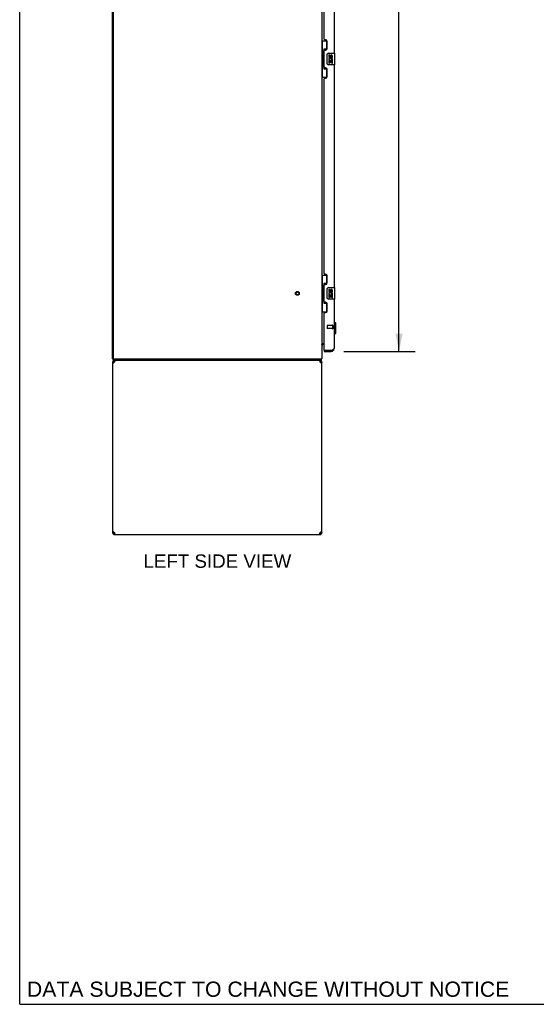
# Model space of a CAD drawing. Header units: inches. Extents: x 0 to 262, y 0 to 169.
# Tile 1 of 40: x 0 to 44, y 0 to 85. Entities that reach past the tile are written whole.
import ezdxf

# ---------------------------------------------------------------- set-up
doc = ezdxf.new("R2010")
doc.units = ezdxf.units.IN
doc.header["$LTSCALE"] = 14.384615
doc.header["$MEASUREMENT"] = 0
doc.linetypes.add('HIDDEN', pattern=[0.2, 0.1, -0.1])
doc.layers.get('0').update_dxf_attribs({"linetype": 'CONTINUOUS'})
for name, color, linetype in [('02___PRT_ALL_AXES', 7, 'CONTINUOUS'), ('DEFAULT_2', 8, 'HIDDEN'), ('DIMENSIONS', 7, 'CONTINUOUS')]:
    doc.layers.add(name, color=color, linetype=linetype)
doc.styles.get("Standard").update_dxf_attribs({"font": 'arial.ttf'})
doc.dimstyles.new('DIMSTYLE_1', dxfattribs={"dimtxt": 1.153846, "dimasz": 1.538462, "dimexe": 0.09, "dimexo": 0.07, "dimgap": 0.0375, "dimtad": 0, "dimtih": 1, "dimtoh": 1, "dimzin": 4, "dimdsep": 46, "dimtxsty": 'Standard', "dimblk": '_FILLED', "dimblk1": '_FILLED', "dimblk2": '_FILLED', "dimcen": 0.09, "dimazin": 1, "dimtfac": 1, "dimtdec": 3, "dimtofl": 0, "dimtmove": 0, "dimatfit": 3, "dimldrblk": '_FILLED', "dimfxl": 1, "dimtolj": 1, "dimtzin": 4, "dimarcsym": 0})

# ---------------------------------------------------------------- blocks, each defined once
blk = doc.blocks.new('_FILLED')
at = {"color": 0, "linetype": 'ByBlock'}
blk.add_solid([(0, 0), (-1, 0.2), (-1, -0.2)], dxfattribs=at)
blk = doc.blocks.new('*D16')
at = {"layer": 'DIMENSIONS', "color": 2, "linetype": 'Continuous'}
for p, q in [((45.678, 98.993), (42.601, 98.993)), ((47.428, 98.993), (49.833, 98.993))]:
    blk.add_line(p, q, dxfattribs=at)
at = {"layer": 'DIMENSIONS', "color": 2, "linetype": 'Continuous', "xscale": 1.5384615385, "yscale": 1.5384615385, "zscale": 1.5384615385}
blk.add_blockref('_FILLED', (45.678, 98.993), dxfattribs=at)
at = {"layer": 'DIMENSIONS', "color": 2, "linetype": 'Continuous', "xscale": 1.5384615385, "yscale": 1.5384615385, "zscale": 1.5384615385, "rotation": 180}
blk.add_blockref('_FILLED', (47.428, 98.993), dxfattribs=at)
at = {"layer": 'DIMENSIONS', "color": 2, "linetype": 'Continuous', "insert": (50.41, 99.569), "char_height": 1.1538, "width": 3.13554, "attachment_point": 1, "line_spacing_factor": 0.9}
blk.add_mtext('1.75', dxfattribs=at)
blk = doc.blocks.new('*D21')
at = {"layer": 'DIMENSIONS', "color": 2, "linetype": 'Continuous'}
for p, q in [((27.886, 126.671), (34.018, 126.671)), ((32.633, 126.671), (32.633, 93.392)), ((32.633, 56.171), (32.633, 89.354)), ((27.886, 56.171), (34.018, 56.171))]:
    blk.add_line(p, q, dxfattribs=at)
at = {"layer": 'DIMENSIONS', "color": 2, "linetype": 'Continuous', "xscale": 1.5384615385, "yscale": 1.5384615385, "zscale": 1.5384615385}
for p, rotation in [((32.633, 126.671), 90), ((32.633, 56.171), 270)]:
    blk.add_blockref('_FILLED', p, dxfattribs=dict(at, rotation=rotation))
at = {"layer": 'DIMENSIONS', "color": 2, "linetype": 'Continuous', "insert": (32.633, 92.815), "char_height": 1.1538, "width": 5.9022, "attachment_point": 2, "line_spacing_factor": 0.9}
blk.add_mtext('70.50\\PDOORS', dxfattribs=at)

msp = doc.modelspace()

# ---------------------------------------------------------------- linework, layer by layer
at = {"color": 7, "linetype": 'Continuous'}
for p, q in [((0, 0), (0, 169.231)), ((25.998, 82.912), (26.438, 82.912)), ((26.037, 82.912), (26.037, 81.887)), ((26.402, 82.912), (26.402, 82.132)), ((26.015, 81.887), (26.138, 81.887)), ((26.015, 81.887), (26.015, 80.787)), ((26.138, 81.918), (26.138, 81.938)), ((26.138, 80.787), (26.138, 81.887)), ((26.402, 82.177), (26.175, 82.177)), ((26.175, 82.177), (26.175, 80.497)), ((26.461, 80.937), (26.461, 81.737)), ((26.561, 81.837), (27.101, 81.837)), ((27.116, 80.852), (27.116, 81.822)), ((26.015, 80.787), (26.138, 80.787)), ((26.037, 80.787), (26.037, 79.762)), ((26.138, 80.737), (26.138, 80.757)), ((26.175, 80.497), (26.402, 80.497)), ((26.402, 80.542), (26.402, 79.762)), ((27.101, 80.837), (26.561, 80.837)), ((25.998, 79.762), (26.438, 79.762)), ((25.998, 62.746), (26.438, 62.746)), ((26.037, 62.746), (26.037, 61.721)), ((26.402, 62.746), (26.402, 61.966)), ((26.402, 62.011), (26.175, 62.011)), ((26.175, 62.011), (26.175, 60.331)), ((26.015, 61.721), (26.138, 61.721)), ((26.015, 61.721), (26.015, 60.621)), ((26.138, 61.751), (26.138, 61.771)), ((26.138, 60.621), (26.138, 61.721)), ((26.461, 60.771), (26.461, 61.571)), ((26.561, 61.671), (27.101, 61.671)), ((27.116, 60.686), (27.116, 61.656)), ((26.015, 60.621), (26.138, 60.621)), ((26.037, 60.621), (26.037, 59.596)), ((26.138, 60.57), (26.138, 60.59)), ((26.175, 60.331), (26.402, 60.331)), ((26.402, 60.376), (26.402, 59.596)), ((27.101, 60.671), (26.561, 60.671)), ((25.998, 59.596), (26.438, 59.596)), ((27.095, 58.722), (27.056, 58.722)), ((27.213, 58.604), (27.095, 58.722)), ((27.095, 57.62), (27.095, 58.722)), ((27.213, 57.738), (27.213, 58.604)), ((27.095, 57.62), (27.056, 57.62)), ((27.213, 57.738), (27.095, 57.62)), ((26.202, 56.817), (26.14, 56.817)), ((26.202, 56.275), (26.222, 56.275)), ((26.202, 56.275), (26.202, 56.171)), ((26.809, 56.171), (26.809, 56.275)), ((8.05, 55.525), (7.998, 55.525)), ((7.998, 55.254), (8.102, 55.254)), ((8.05, 55.421), (8.05, 55.525)), ((8.05, 55.421), (25.921, 55.421)), ((8.164, 55.421), (8.164, 55.317)), ((8.183, 55.317), (8.164, 55.317)), ((25.831, 55.317), (25.813, 55.317)), ((25.831, 55.421), (25.831, 55.317)), ((25.894, 55.254), (25.998, 55.254)), ((25.921, 55.421), (25.921, 55.525)), ((25.947, 55.518), (25.938, 55.525)), ((8.102, 40.587), (7.998, 40.587)), ((8.123, 40.541), (8.123, 40.614)), ((8.164, 40.525), (8.183, 40.525)), ((8.164, 40.421), (8.164, 40.525)), ((25.813, 40.525), (25.831, 40.525)), ((25.831, 40.421), (25.831, 40.525)), ((25.873, 40.541), (25.873, 40.614)), ((25.998, 40.587), (25.894, 40.587)), ((0, 0), (261.538, 0))]:
    msp.add_line(p, q, dxfattribs=at)
at = {"color": 3, "linetype": 'Continuous'}
for p, q in [((7.998, 55.525), (7.998, 127.317)), ((8.05, 127.254), (8.05, 55.587)), ((25.998, 127.317), (25.998, 55.525)), ((27.056, 101.004), (27.056, 81.837)), ((26.202, 83.045), (26.202, 99.797)), ((26.322, 82.985), (26.262, 82.985)), ((26.452, 82.235), (26.452, 82.855)), ((26.202, 80.63), (26.202, 82.045)), ((26.262, 82.105), (26.322, 82.105)), ((26.322, 80.57), (26.262, 80.57)), ((27.056, 80.837), (27.056, 61.671)), ((26.262, 79.69), (26.322, 79.69)), ((26.452, 79.82), (26.452, 80.44)), ((26.202, 62.878), (26.202, 79.63)), ((26.322, 62.818), (26.262, 62.818)), ((26.202, 60.463), (26.202, 61.878)), ((26.262, 61.938), (26.322, 61.938)), ((26.452, 62.068), (26.452, 62.688)), ((26.322, 60.403), (26.262, 60.403)), ((26.452, 59.653), (26.452, 60.273)), ((27.056, 60.671), (27.056, 56.417)), ((26.202, 56.295), (26.202, 59.463)), ((26.262, 59.523), (26.322, 59.523)), ((25.998, 56.869), (26.202, 56.869)), ((26.202, 56.171), (26.809, 56.171)), ((26.222, 56.275), (26.809, 56.275)), ((26.809, 56.275), (26.822, 56.279)), ((26.822, 56.279), (26.853, 56.291)), ((26.853, 56.291), (26.871, 56.298)), ((26.871, 56.298), (26.883, 56.302)), ((26.883, 56.302), (26.895, 56.307)), ((26.895, 56.307), (26.906, 56.311)), ((26.906, 56.311), (26.918, 56.316)), ((7.998, 55.254), (7.998, 40.587)), ((8.063, 55.186), (8.046, 55.172)), ((8.05, 55.525), (25.998, 55.525)), ((8.081, 55.199), (8.063, 55.186)), ((8.142, 55.24), (8.121, 55.227)), ((8.164, 55.254), (8.142, 55.24)), ((8.164, 55.254), (8.172, 55.28)), ((25.77, 55.413), (25.778, 55.403)), ((25.824, 55.28), (25.831, 55.254)), ((25.853, 55.24), (25.831, 55.254)), ((25.874, 55.227), (25.853, 55.24)), ((25.933, 55.186), (25.915, 55.199)), ((25.949, 55.172), (25.933, 55.186)), ((25.998, 40.587), (25.998, 55.254)), ((8.046, 40.67), (8.063, 40.656)), ((25.933, 40.656), (25.949, 40.67)), ((8.063, 40.656), (8.081, 40.642)), ((8.121, 40.615), (8.142, 40.601)), ((8.142, 40.601), (8.164, 40.587)), ((8.172, 40.561), (8.164, 40.587)), ((8.164, 40.421), (25.831, 40.421)), ((25.831, 40.587), (25.824, 40.561)), ((25.831, 40.587), (25.853, 40.601)), ((25.853, 40.601), (25.874, 40.615)), ((25.915, 40.642), (25.933, 40.656))]:
    msp.add_line(p, q, dxfattribs=at)
at = {"color": 7, "linetype": 'Continuous'}
for points in [[(26.175, 82.154), (26.175, 82.15), (26.175, 82.147), (26.176, 82.143), (26.178, 82.138), (26.179, 82.134), (26.181, 82.128), (26.184, 82.123), (26.187, 82.117), (26.19, 82.11), (26.194, 82.104), (26.198, 82.096), (26.203, 82.088), (26.208, 82.08), (26.211, 82.076)], [(26.461, 81.737), (26.461, 81.744), (26.462, 81.75), (26.463, 81.756), (26.464, 81.762), (26.466, 81.768), (26.468, 81.774)], [(26.211, 80.598), (26.208, 80.595), (26.203, 80.586), (26.198, 80.579), (26.194, 80.571), (26.19, 80.564), (26.187, 80.558), (26.184, 80.552), (26.181, 80.546), (26.179, 80.541), (26.178, 80.536), (26.176, 80.532), (26.175, 80.528), (26.175, 80.524), (26.175, 80.521)], [(26.468, 80.901), (26.466, 80.907), (26.464, 80.913), (26.463, 80.919), (26.462, 80.925), (26.461, 80.931), (26.461, 80.937)], [(26.175, 61.987), (26.175, 61.984), (26.175, 61.98), (26.176, 61.976), (26.178, 61.972), (26.179, 61.967), (26.181, 61.962), (26.184, 61.956), (26.187, 61.95), (26.19, 61.944), (26.194, 61.937), (26.198, 61.929), (26.203, 61.922), (26.208, 61.913), (26.211, 61.91)], [(26.461, 61.571), (26.461, 61.577), (26.462, 61.583), (26.463, 61.589), (26.464, 61.595), (26.466, 61.601), (26.468, 61.607)], [(26.211, 60.432), (26.208, 60.428), (26.203, 60.42), (26.198, 60.412), (26.194, 60.405), (26.19, 60.398), (26.187, 60.391), (26.184, 60.385), (26.181, 60.38), (26.179, 60.375), (26.178, 60.37), (26.176, 60.365), (26.175, 60.361), (26.175, 60.358), (26.175, 60.354)], [(26.468, 60.735), (26.466, 60.74), (26.464, 60.746), (26.463, 60.752), (26.462, 60.758), (26.461, 60.764), (26.461, 60.771)], [(26.008, 56.779), (26.006, 56.78), (26.004, 56.782), (26.003, 56.784), (26.001, 56.786), (26, 56.788)], [(26.016, 56.772), (26.014, 56.773), (26.012, 56.775), (26.01, 56.777), (26.008, 56.779)], [(26.027, 56.76), (26.027, 56.761), (26.027, 56.761), (26.027, 56.762), (26.026, 56.763), (26.025, 56.764), (26.024, 56.765), (26.023, 56.766), (26.021, 56.768), (26.019, 56.769), (26.016, 56.772)], [(8.106, 55.217), (8.104, 55.227), (8.102, 55.24), (8.102, 55.254)], [(25.894, 55.254), (25.893, 55.24), (25.892, 55.227)], [(25.933, 55.456), (25.933, 55.451), (25.932, 55.446), (25.932, 55.441), (25.931, 55.438), (25.93, 55.434), (25.929, 55.431), (25.928, 55.428), (25.927, 55.425), (25.926, 55.424), (25.925, 55.422), (25.923, 55.421), (25.922, 55.421), (25.921, 55.421)], [(25.947, 55.518), (25.945, 55.515), (25.944, 55.512), (25.942, 55.508), (25.94, 55.504), (25.939, 55.499), (25.938, 55.494), (25.937, 55.489), (25.936, 55.483), (25.935, 55.478), (25.934, 55.472), (25.934, 55.467), (25.933, 55.456)], [(8.102, 40.587), (8.102, 40.601), (8.104, 40.615)], [(25.89, 40.625), (25.892, 40.615), (25.893, 40.601), (25.894, 40.587)]]:
    msp.add_lwpolyline(points, dxfattribs=at)
at = {"color": 3, "linetype": 'Continuous'}
for points in [[(26.918, 56.316), (26.923, 56.318), (26.929, 56.321), (26.934, 56.323), (26.94, 56.325), (26.945, 56.328), (26.95, 56.33), (26.955, 56.332), (26.96, 56.334), (26.965, 56.337), (26.97, 56.339), (26.974, 56.341), (26.979, 56.344), (26.984, 56.346), (26.988, 56.348), (26.992, 56.351), (26.996, 56.353), (27, 56.355), (27.004, 56.357), (27.008, 56.36), (27.012, 56.362), (27.015, 56.364), (27.018, 56.367), (27.022, 56.369), (27.025, 56.371), (27.028, 56.374), (27.031, 56.376), (27.033, 56.378), (27.036, 56.38), (27.038, 56.383), (27.04, 56.385), (27.042, 56.387), (27.044, 56.39), (27.046, 56.392), (27.048, 56.394), (27.049, 56.397), (27.051, 56.399), (27.052, 56.401), (27.053, 56.403), (27.054, 56.406), (27.054, 56.408), (27.055, 56.41), (27.055, 56.413), (27.056, 56.415), (27.056, 56.417)], [(8.046, 55.172), (8.032, 55.186), (8.02, 55.199), (8.01, 55.213), (8.003, 55.227), (7.999, 55.24), (7.998, 55.254)], [(8.121, 55.227), (8.1, 55.213), (8.081, 55.199)], [(8.172, 55.28), (8.179, 55.306), (8.187, 55.33), (8.195, 55.352), (8.202, 55.372)], [(8.202, 55.372), (8.21, 55.389), (8.218, 55.403)], [(8.218, 55.403), (8.225, 55.413), (8.233, 55.419), (8.24, 55.421)], [(25.755, 55.421), (25.763, 55.419), (25.77, 55.413)], [(25.778, 55.403), (25.786, 55.389), (25.793, 55.372)], [(25.793, 55.372), (25.801, 55.352), (25.808, 55.33), (25.816, 55.306), (25.824, 55.28)], [(25.915, 55.199), (25.895, 55.213), (25.874, 55.227)], [(25.998, 55.254), (25.996, 55.24), (25.992, 55.227), (25.985, 55.213), (25.975, 55.199), (25.963, 55.186), (25.949, 55.172)], [(7.998, 40.587), (7.999, 40.601), (8.003, 40.615), (8.01, 40.628), (8.02, 40.642), (8.032, 40.656), (8.046, 40.67)], [(25.949, 40.67), (25.963, 40.656), (25.975, 40.642), (25.985, 40.628), (25.992, 40.615), (25.996, 40.601), (25.998, 40.587)], [(8.081, 40.642), (8.1, 40.628), (8.121, 40.615)], [(8.202, 40.469), (8.195, 40.489), (8.187, 40.512), (8.179, 40.536), (8.172, 40.561)], [(8.218, 40.439), (8.21, 40.453), (8.202, 40.469)], [(8.24, 40.421), (8.233, 40.423), (8.225, 40.429), (8.218, 40.439)], [(25.778, 40.439), (25.77, 40.429), (25.763, 40.423), (25.755, 40.421)], [(25.793, 40.469), (25.786, 40.453), (25.778, 40.439)], [(25.824, 40.561), (25.816, 40.536), (25.808, 40.512), (25.801, 40.489), (25.793, 40.469)], [(25.874, 40.615), (25.895, 40.628), (25.915, 40.642)]]:
    msp.add_lwpolyline(points, dxfattribs=at)
for centre, radius, start, end in [((26.262, 83.045), 0.06, 180, 270), ((26.322, 82.855), 0.13, 0, 90), ((26.322, 82.235), 0.13, 270, 360), ((26.262, 82.045), 0.06, 90, 180), ((26.262, 80.63), 0.06, 180, 270), ((26.322, 80.44), 0.13, 0, 90), ((26.262, 79.63), 0.06, 90, 180), ((26.322, 79.82), 0.13, 270, 360), ((26.262, 62.878), 0.06, 180, 270), ((26.322, 62.688), 0.13, 0, 90), ((26.262, 61.878), 0.06, 90, 180), ((26.322, 62.068), 0.13, 270, 360), ((26.262, 60.463), 0.06, 180, 270), ((26.322, 60.273), 0.13, 0, 90), ((26.262, 59.463), 0.06, 90, 180), ((26.322, 59.653), 0.13, 270, 360), ((26.222, 56.295), 0.02, 180, 270), ((26.809, 56.417), 0.246, 270, 360), ((8.164, 55.254), 0.167, 90, 180), ((8.112, 55.587), 0.0625, 180, 270), ((25.831, 55.254), 0.167, 0, 90), ((8.164, 40.587), 0.167, 180, 270), ((25.831, 40.587), 0.167, 270, 360)]:
    msp.add_arc(centre, radius, start, end, dxfattribs=at)
at = {"color": 7, "linetype": 'Continuous'}
for centre, radius, start, end in [((26.561, 81.737), 0.1, 90, 158.79459), ((27.101, 81.822), 0.015, 0, 90), ((26.561, 80.937), 0.1, 201.20502, 270), ((27.101, 80.852), 0.015, 270, 360), ((26.561, 61.571), 0.1, 90, 158.79459), ((27.101, 61.656), 0.015, 0, 90), ((26.561, 60.771), 0.1, 201.20502, 270), ((27.101, 60.686), 0.015, 270, 360), ((26.14, 56.674), 0.142, 90, 180), ((26.809, 56.417), 0.142, 270, 311.36571), ((26.892, 56.561), 0.26, 267.41279, 270), ((8.164, 55.254), 0.0625, 90, 180), ((25.831, 55.254), 0.0625, 0, 90), ((25.751, 55.667), 0.246, 322.60593, 324.66952), ((8.164, 40.587), 0.0625, 180, 270), ((25.831, 40.587), 0.0625, 270, 360)]:
    msp.add_arc(centre, radius, start, end, dxfattribs=at)
for centre, start_param, end_param in [((26.242, 81.928), 0.699287, 1.51401), ((26.242, 81.928), -4.655602, -3.84088), ((26.242, 80.747), 0.699287, 1.51401), ((26.242, 80.747), -4.655602, -3.84088), ((26.242, 61.761), 0.699287, 1.51401), ((26.242, 61.761), -4.655602, -3.84088), ((26.242, 60.58), 0.699287, 1.51401), ((26.242, 60.58), -4.655602, -3.84088)]:
    msp.add_ellipse(centre, major_axis=(0, 0.18), ratio=0.579493, start_param=start_param, end_param=end_param, dxfattribs=at)
at = {"layer": '02___PRT_ALL_AXES', "color": 7, "linetype": 'Continuous'}
for p, q in [((26.661, 81.683), (26.598, 81.683)), ((26.598, 81.683), (26.598, 81.547)), ((26.661, 81.547), (26.661, 81.683)), ((26.726, 81.609), (26.726, 81.54)), ((26.787, 81.547), (26.787, 81.589)), ((26.85, 81.589), (26.85, 81.453)), ((26.85, 81.453), (26.913, 81.453)), ((26.913, 81.453), (26.913, 81.589)), ((26.617, 81.222), (26.598, 81.222)), ((26.598, 81.222), (26.598, 80.992)), ((26.598, 80.992), (26.661, 80.992)), ((26.651, 81.222), (26.678, 81.241)), ((26.651, 81.222), (26.913, 81.222)), ((26.661, 81.159), (26.726, 81.159)), ((26.661, 80.992), (26.661, 81.159)), ((26.726, 81.159), (26.726, 81.023)), ((26.726, 81.023), (26.787, 81.023)), ((26.787, 81.159), (26.85, 81.159)), ((26.787, 81.023), (26.787, 81.159)), ((26.842, 81.258), (26.9, 81.233)), ((26.85, 81.159), (26.85, 80.992)), ((26.85, 80.992), (26.913, 80.992)), ((26.913, 80.992), (26.913, 81.222)), ((26.661, 61.517), (26.598, 61.517)), ((26.598, 61.517), (26.598, 61.38)), ((26.617, 61.055), (26.598, 61.055)), ((26.598, 61.055), (26.598, 60.825)), ((26.651, 61.055), (26.678, 61.074)), ((26.651, 61.055), (26.913, 61.055)), ((26.661, 61.38), (26.661, 61.517)), ((26.726, 61.443), (26.726, 61.374)), ((26.787, 61.38), (26.787, 61.422)), ((26.842, 61.091), (26.9, 61.066)), ((26.85, 61.422), (26.85, 61.286)), ((26.85, 61.286), (26.913, 61.286)), ((26.913, 61.286), (26.913, 61.422)), ((26.913, 60.825), (26.913, 61.055)), ((26.598, 60.825), (26.661, 60.825)), ((26.661, 60.992), (26.726, 60.992)), ((26.661, 60.825), (26.661, 60.992)), ((26.726, 60.992), (26.726, 60.856)), ((26.726, 60.856), (26.787, 60.856)), ((26.787, 60.992), (26.85, 60.992)), ((26.787, 60.856), (26.787, 60.992)), ((26.85, 60.992), (26.85, 60.825)), ((26.85, 60.825), (26.913, 60.825))]:
    msp.add_line(p, q, dxfattribs=at)
at = {"layer": '02___PRT_ALL_AXES', "color": 8, "linetype": 'HIDDEN'}
for p, q in [((26.909, 58.399), (26.462, 58.399)), ((26.909, 58.151), (26.462, 58.151)), ((26.909, 58.399), (26.909, 58.151))]:
    msp.add_line(p, q, dxfattribs=at)
msp.add_circle((23.894, 61.171), 0.124, dxfattribs=at)
at = {"layer": '02___PRT_ALL_AXES', "color": 7, "linetype": 'Continuous'}
for centre, radius, start, end in [((26.693, 81.547), 0.0943, 180, 360), ((26.752, 81.295), 0.154, 161.41988, 206.19629), ((26.756, 81.295), 0.157, 336.59665, 161.87913), ((26.693, 81.547), 0.0314, 180, 261.22946), ((26.756, 81.295), 0.0943, 336.59665, 215.11217), ((26.692, 81.552), 0.0362, 263.42855, 341.76278), ((26.818, 81.589), 0.0943, 68.69989, 167.43379), ((26.818, 81.589), 0.0314, 0, 180.04847), ((26.818, 81.589), 0.0943, 0, 68.67039), ((26.756, 81.295), 0.157, 205.73705, 207.8532), ((26.693, 61.38), 0.0943, 180, 360), ((26.752, 61.128), 0.154, 161.41988, 206.19629), ((26.756, 61.129), 0.157, 336.59665, 161.87913), ((26.756, 61.129), 0.157, 205.73705, 207.8532), ((26.693, 61.38), 0.0314, 180, 261.22946), ((26.756, 61.129), 0.0943, 336.59665, 215.11217), ((26.692, 61.385), 0.0362, 263.42855, 341.76278), ((26.818, 61.422), 0.0943, 68.69989, 167.43379), ((26.818, 61.422), 0.0314, 0, 180.04847), ((26.818, 61.422), 0.0943, 0, 68.67039)]:
    msp.add_arc(centre, radius, start, end, dxfattribs=at)
at = {"layer": 'DEFAULT_2', "color": 8, "linetype": 'HIDDEN'}
for p, q in [((26.452, 58.389), (26.452, 58.161)), ((26.909, 58.417), (26.909, 58.133)), ((26.952, 58.417), (26.952, 58.133))]:
    msp.add_line(p, q, dxfattribs=at)
for radius in [0.164, 0.124]:
    msp.add_circle((23.894, 61.171), radius, dxfattribs=at)
for centre, radius, start, end in [((26.462, 58.389), 0.01, 90, 180), ((26.462, 58.161), 0.01, 180, 270), ((26.93, 58.417), 0.0215, 0, 180), ((26.93, 58.133), 0.0215, 180, 360)]:
    msp.add_arc(centre, radius, start, end, dxfattribs=at)

# ---------------------------------------------------------------- texts
at = {"layer": 'DIMENSIONS', "color": 2, "linetype": 'Continuous', "attachment_point": 2, "line_spacing_factor": 0.9}
for s, insert, char_height, width in [('LEFT SIDE VIEW', (17.006, 38.712), 1.15385, 12.68802), ('DATA SUBJECT TO CHANGE WITHOUT NOTICE', (21.37, 1.954), 1.30769, 41.42808)]:
    msp.add_mtext(s, dxfattribs=dict(at, insert=insert, char_height=char_height, width=width))

# ---------------------------------------------------------------- dimensions: what is measured, and where the dimension line sits
at = {"layer": 'DIMENSIONS', "color": 2, "linetype": 'Continuous'}
dim = msp.add_linear_dim(base=(32.633, 126.671), p1=(27.816, 56.171), p2=(27.816, 126.671), angle=90, text='<>\\PDOORS', dimstyle='DIMSTYLE_1', dxfattribs=at)
dim.commit()
dim.dimension.update_dxf_attribs({"geometry": '*D21', "text_midpoint": (32.633, 91.373), "dimtype": 160})
dim = msp.add_linear_dim(base=(47.428, 98.993), p1=(45.678, 83.045), p2=(47.428, 125.546), dimstyle='DIMSTYLE_1', dxfattribs=at)
dim.commit()
dim.dimension.update_dxf_attribs({"geometry": '*D16', "text_midpoint": (52.032, 98.986), "dimtype": 160})

doc.saveas('drawing.dxf')
